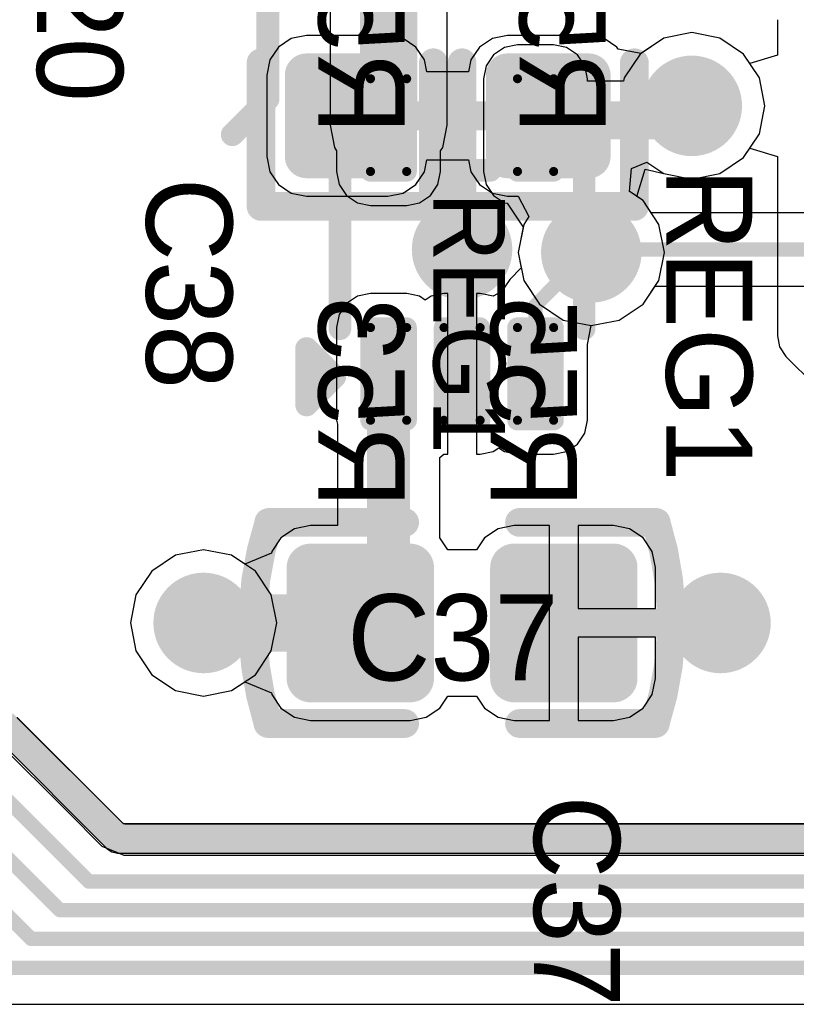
# Model space of a CAD drawing. Header units: millimetres. Extents: x 1.4 to 10.4, y 0 to 10.9.
# Tile 64 of 177: x 3.446 to 3.716, y 4.642 to 4.985. Entities that reach past the tile are written whole.
import ezdxf

# ---------------------------------------------------------------- set-up
doc = ezdxf.new("R2010")
doc.units = ezdxf.units.MM
doc.header["$MEASUREMENT"] = 0
for name, color, linetype in [('BottomLayer', 5, 'Continuous'), ('BottomOverlay', 54, 'Continuous'), ('BottomPaste', 16, 'Continuous'), ('BottomSolder', 6, 'Continuous'), ('DrillDrawing', 1, 'Continuous'), ('DrillGuide', 244, 'Continuous'), ('InternalPlane1', 76, 'Continuous'), ('InternalPlane2', 16, 'Continuous'), ('Mechanical31', 56, 'Continuous'), ('Mechanical32', 56, 'Continuous'), ('MultiLayer', 9, 'Continuous'), ('TopLayer', 1, 'Continuous'), ('TopOverlay', 2, 'Continuous'), ('TopPaste', 8, 'Continuous'), ('TopSolder', 216, 'Continuous')]:
    doc.layers.add(name, color=color, linetype=linetype)

msp = doc.modelspace()

# ---------------------------------------------------------------- linework, layer by layer
at = {"layer": 'BottomLayer'}
for p, q in [((3.68, 4.9804898), (3.6702455, 4.9785495)), ((3.6897545, 4.9785495), (3.68, 4.9804898)), ((3.5405425, 4.9784661), (3.5360626, 4.9754728)), ((3.5458268, 4.9795172), (3.5405425, 4.9784661)), ((3.5741732, 4.9795172), (3.5458268, 4.9795172)), ((3.5794575, 4.9784661), (3.5741732, 4.9795172)), ((3.5839374, 4.9754728), (3.5794575, 4.9784661)), ((3.6105425, 4.9784661), (3.6060626, 4.9754728)), ((3.6158268, 4.9795172), (3.6105425, 4.9784661)), ((3.6441732, 4.9795172), (3.6158268, 4.9795172)), ((3.6494575, 4.9784661), (3.6441732, 4.9795172)), ((3.6539374, 4.9754728), (3.6494575, 4.9784661)), ((3.6702455, 4.9785495), (3.6622533, 4.9732093)), ((3.698024, 4.973024), (3.6897545, 4.9785495)), ((3.5360626, 4.9754728), (3.5330693, 4.9709929)), ((3.5869307, 4.9709929), (3.5839374, 4.9754728)), ((3.6060626, 4.9754728), (3.6030693, 4.9709929)), ((3.6544069, 4.9747701), (3.6539374, 4.9754728)), ((3.6622533, 4.9732093), (3.6544069, 4.9747701)), ((3.5330693, 4.9709929), (3.5320182, 4.9657086)), ((3.5877589, 4.9668293), (3.5869307, 4.9709929)), ((3.6030693, 4.9709929), (3.6022411, 4.9668293)), ((3.7035495, 4.9647545), (3.698024, 4.973024)), ((3.6022411, 4.9668293), (3.5877589, 4.9668293)), ((3.5320182, 4.9657086), (3.5320182, 4.9373622)), ((3.7054898, 4.955), (3.7035495, 4.9647545)), ((3.7035495, 4.9452455), (3.7054898, 4.955)), ((3.698024, 4.936976), (3.7035495, 4.9452455)), ((3.5320182, 4.9373622), (3.5330693, 4.9320779)), ((3.5869307, 4.9320779), (3.5877589, 4.9362415)), ((3.5877589, 4.9362415), (3.6022411, 4.9362415)), ((3.6022411, 4.9362415), (3.6030693, 4.9320779)), ((3.6897545, 4.9314505), (3.698024, 4.936976)), ((3.6582576, 4.9252088), (3.6590418, 4.9331704)), ((3.6590418, 4.9331704), (3.6643691, 4.935377)), ((3.6643691, 4.935377), (3.6702455, 4.9314505)), ((3.5330693, 4.9320779), (3.5360626, 4.927598)), ((3.5839374, 4.927598), (3.5869307, 4.9320779)), ((3.6030693, 4.9320779), (3.6060626, 4.927598)), ((3.6702455, 4.9314505), (3.68, 4.9295102)), ((3.68, 4.9295102), (3.6897545, 4.9314505)), ((3.5360626, 4.927598), (3.5405425, 4.9246047)), ((3.5794575, 4.9246047), (3.5839374, 4.927598)), ((3.6060626, 4.927598), (3.6105425, 4.9246047)), ((3.5405425, 4.9246047), (3.5458268, 4.9235536)), ((3.5458268, 4.9235536), (3.5741732, 4.9235536)), ((3.5741732, 4.9235536), (3.5794575, 4.9246047)), ((3.6105425, 4.9246047), (3.6158268, 4.9235536)), ((3.6158268, 4.9235536), (3.6195126, 4.9235536)), ((3.6195126, 4.9235536), (3.6232838, 4.9164982)), ((3.663024, 4.922024), (3.6582576, 4.9252088)), ((3.6658832, 4.9177449), (3.663024, 4.922024)), ((3.6232838, 4.9164982), (3.6214505, 4.9137545)), ((3.7797209, 4.9177449), (3.6658832, 4.9177449)), ((3.6214505, 4.9137545), (3.6195102, 4.904)), ((3.6195102, 4.904), (3.6214505, 4.8942455)), ((3.6214505, 4.8942455), (3.626976, 4.885976)), ((3.663024, 4.885976), (3.6672196, 4.8922551)), ((3.6672196, 4.8922551), (3.785, 4.8922551)), ((3.626976, 4.885976), (3.6352455, 4.8804505)), ((3.6547545, 4.8804505), (3.663024, 4.885976)), ((3.6352455, 4.8804505), (3.645, 4.8785102)), ((3.645, 4.8785102), (3.6547545, 4.8804505)), ((3.5002455, 4.7985495), (3.491976, 4.793024)), ((3.51, 4.8004898), (3.5002455, 4.7985495)), ((3.5197545, 4.7985495), (3.51, 4.8004898)), ((3.528024, 4.793024), (3.5197545, 4.7985495)), ((3.491976, 4.793024), (3.4864505, 4.7847545)), ((3.5335495, 4.7847545), (3.528024, 4.793024)), ((3.4864505, 4.7847545), (3.4845102, 4.775)), ((3.5354898, 4.775), (3.5335495, 4.7847545)), ((3.4845102, 4.775), (3.4864505, 4.7652455)), ((3.5335495, 4.7652455), (3.5354898, 4.775)), ((3.4864505, 4.7652455), (3.491976, 4.756976)), ((3.528024, 4.756976), (3.5335495, 4.7652455)), ((3.491976, 4.756976), (3.5002455, 4.7514505)), ((3.5197545, 4.7514505), (3.528024, 4.756976)), ((3.5002455, 4.7514505), (3.51, 4.7495102)), ((3.51, 4.7495102), (3.5197545, 4.7514505)), ((3.4821117, 4.705098), (3.445, 4.7421116)), ((3.9178882, 4.705098), (3.4821117, 4.705098)), ((3.44, 4.6422551), (4.21, 4.6422551))]:
    msp.add_line(p, q, dxfattribs=at)
for points, const_width in [([(3.6725, 4.955, 1), (3.6875, 4.955, 1)], 0.015), ([(3.5440552, 4.9657086, 1), (3.5475984, 4.9657086, 1)], 0.0035433), ([(3.5724016, 4.9657086, 1), (3.5759448, 4.9657086, 1)], 0.0035433), ([(3.6140552, 4.9657086, 1), (3.6175984, 4.9657086, 1)], 0.0035433), ([(3.6424016, 4.9657086, 1), (3.6459448, 4.9657086, 1)], 0.0035433), ([(3.6775, 4.955, 1), (3.6825, 4.955, 1)], 0.005), ([(3.5575, 4.9515354, 1), (3.5625, 4.9515354, 1)], 0.005), ([(3.6275, 4.9515354, 1), (3.6325, 4.9515354, 1)], 0.005), ([(3.6275, 4.9515354, 1), (3.6325, 4.9515354, 1)], 0.005), ([(3.6740354, 4.9515354, 1), (3.6790354, 4.9515354, 1)], 0.005), ([(3.6740354, 4.9515354, 1), (3.6790354, 4.9515354, 1)], 0.005), ([(3.5440552, 4.9373622, 1), (3.5475984, 4.9373622, 1)], 0.0035433), ([(3.5724016, 4.9373622, 1), (3.5759448, 4.9373622, 1)], 0.0035433), ([(3.6140552, 4.9373622, 1), (3.6175984, 4.9373622, 1)], 0.0035433), ([(3.6424016, 4.9373622, 1), (3.6459448, 4.9373622, 1)], 0.0035433), ([(3.5925, 4.905, 1), (3.6075, 4.905, 1)], 0.015), ([(3.6375, 4.904, 1), (3.6525, 4.904, 1)], 0.015), ([(3.64375, 4.904, 1), (3.64625, 4.904, 1)], 0.0025), ([(3.64475, 4.905, 1), (3.64725, 4.905, 1)], 0.0025), ([(3.64475, 4.905, 1), (3.64725, 4.905, 1)], 0.0025), ([(3.5025, 4.775, 1), (3.5175, 4.775, 1)], 0.015), ([(3.6825, 4.775, 1), (3.6975, 4.775, 1)], 0.015), ([(3.46875, 4.685, 1), (3.47125, 4.685, 1)], 0.0025), ([(3.46875, 4.685, 1), (3.47125, 4.685, 1)], 0.0025), ([(3.45875, 4.675, 1), (3.46125, 4.675, 1)], 0.0025), ([(3.45875, 4.675, 1), (3.46125, 4.675, 1)], 0.0025), ([(3.44875, 4.665, 1), (3.45125, 4.665, 1)], 0.0025), ([(3.44875, 4.665, 1), (3.45125, 4.665, 1)], 0.0025)]:
    msp.add_lwpolyline(points, format="xyb", close=True, dxfattribs=dict(at, const_width=const_width))
for points, const_width in [([(3.6765354, 4.9515354), (3.68, 4.955)], 0.01), ([(3.56, 4.9515354), (3.63, 4.9515354)], 0.01), ([(3.63, 4.9515354), (3.6765354, 4.9515354)], 0.01), ([(3.645, 4.904), (3.646, 4.905)], 0.005), ([(3.646, 4.905), (3.785, 4.905)], 0.005), ([(3.34, 4.775), (3.45, 4.665)], 0.005), ([(3.36, 4.775), (3.46, 4.675)], 0.005), ([(3.38, 4.775), (3.47, 4.685)], 0.005), ([(3.47, 4.685), (4.18, 4.685)], 0.005), ([(3.46, 4.675), (4.19, 4.675)], 0.005), ([(3.45, 4.665), (4.2, 4.665)], 0.005), ([(3.44, 4.655), (4.21, 4.655)], 0.005)]:
    msp.add_lwpolyline(points, dxfattribs=dict(at, const_width=const_width))
for points in [[(3.5741732, 4.9338189), (3.5741732, 4.9692519), (3.5458268, 4.9338189), (3.5458268, 4.9692519)], [(3.6158268, 4.9692519), (3.6158268, 4.9338189), (3.6441732, 4.9692519), (3.6441732, 4.9338189)], [(3.5777165, 4.9373622), (3.5777165, 4.9657086), (3.5422835, 4.9373622), (3.5422835, 4.9657086)], [(3.6122835, 4.9657086), (3.6122835, 4.9373622), (3.6477165, 4.9657086), (3.6477165, 4.9373622)]]:
    msp.add_solid(points, dxfattribs=at)
at = {"layer": 'BottomOverlay', "const_width": 0.01}
for points in [[(3.53, 4.92), (3.53, 4.97)], [(3.59, 4.92), (3.59, 4.97)], [(3.6, 4.92), (3.6, 4.97)], [(3.66, 4.92), (3.66, 4.97)], [(3.53, 4.92), (3.59, 4.92)], [(3.6, 4.92), (3.66, 4.92)]]:
    msp.add_lwpolyline(points, dxfattribs=at)
at = {"layer": 'BottomOverlay', "const_width": 0.005}
for points in [[(3.5275, 4.97, 1), (3.5325, 4.97, 1)], [(3.5875, 4.97, 1), (3.5925, 4.97, 1)], [(3.5975, 4.97, 1), (3.6025, 4.97, 1)], [(3.6575, 4.97, 1), (3.6625, 4.97, 1)], [(3.5275, 4.92, 1), (3.5325, 4.92, 1)], [(3.5275, 4.92, 1), (3.5325, 4.92, 1)], [(3.5875, 4.92, 1), (3.5925, 4.92, 1)], [(3.5875, 4.92, 1), (3.5925, 4.92, 1)], [(3.5975, 4.92, 1), (3.6025, 4.92, 1)], [(3.5975, 4.92, 1), (3.6025, 4.92, 1)], [(3.6575, 4.92, 1), (3.6625, 4.92, 1)], [(3.6575, 4.92, 1), (3.6625, 4.92, 1)]]:
    msp.add_lwpolyline(points, format="xyb", close=True, dxfattribs=at)
at = {"layer": 'BottomPaste', "const_width": 0.0035433}
for points in [[(3.5440552, 4.9657086, 1), (3.5475984, 4.9657086, 1)], [(3.5724016, 4.9657086, 1), (3.5759448, 4.9657086, 1)], [(3.6140552, 4.9657086, 1), (3.6175984, 4.9657086, 1)], [(3.6424016, 4.9657086, 1), (3.6459448, 4.9657086, 1)], [(3.5440552, 4.9373622, 1), (3.5475984, 4.9373622, 1)], [(3.5724016, 4.9373622, 1), (3.5759448, 4.9373622, 1)], [(3.6140552, 4.9373622, 1), (3.6175984, 4.9373622, 1)], [(3.6424016, 4.9373622, 1), (3.6459448, 4.9373622, 1)]]:
    msp.add_lwpolyline(points, format="xyb", close=True, dxfattribs=at)
at = {"layer": 'BottomPaste'}
for points in [[(3.5741732, 4.9338189), (3.5741732, 4.9692519), (3.5458268, 4.9338189), (3.5458268, 4.9692519)], [(3.6158268, 4.9692519), (3.6158268, 4.9338189), (3.6441732, 4.9692519), (3.6441732, 4.9338189)], [(3.5777165, 4.9373622), (3.5777165, 4.9657086), (3.5422835, 4.9373622), (3.5422835, 4.9657086)], [(3.6122835, 4.9657086), (3.6122835, 4.9373622), (3.6477165, 4.9657086), (3.6477165, 4.9373622)]]:
    msp.add_solid(points, dxfattribs=at)
at = {"layer": 'BottomSolder', "const_width": 0.0075433}
for points in [[(3.5420552, 4.9657086, 1), (3.5495984, 4.9657086, 1)], [(3.5704016, 4.9657086, 1), (3.5779448, 4.9657086, 1)], [(3.6120552, 4.9657086, 1), (3.6195984, 4.9657086, 1)], [(3.6404016, 4.9657086, 1), (3.6479448, 4.9657086, 1)], [(3.5420552, 4.9373622, 1), (3.5495984, 4.9373622, 1)], [(3.5704016, 4.9373622, 1), (3.5779448, 4.9373622, 1)], [(3.6120552, 4.9373622, 1), (3.6195984, 4.9373622, 1)], [(3.6404016, 4.9373622, 1), (3.6479448, 4.9373622, 1)]]:
    msp.add_lwpolyline(points, format="xyb", close=True, dxfattribs=at)
at = {"layer": 'BottomSolder'}
for points in [[(3.5741732, 4.9298189), (3.5741732, 4.9732519), (3.5458268, 4.9298189), (3.5458268, 4.9732519)], [(3.6158268, 4.9732519), (3.6158268, 4.9298189), (3.6441732, 4.9732519), (3.6441732, 4.9298189)], [(3.5817165, 4.9373622), (3.5817165, 4.9657086), (3.5382835, 4.9373622), (3.5382835, 4.9657086)], [(3.6082835, 4.9657086), (3.6082835, 4.9373622), (3.6517165, 4.9657086), (3.6517165, 4.9373622)]]:
    msp.add_solid(points, dxfattribs=at)
at = {"layer": 'DrillDrawing', "const_width": 0.0075}
for points in [[(3.67625, 4.955, 1), (3.68375, 4.955, 1)], [(3.59625, 4.905, 1), (3.60375, 4.905, 1)], [(3.64125, 4.904, 1), (3.64875, 4.904, 1)], [(3.50625, 4.775, 1), (3.51375, 4.775, 1)], [(3.68625, 4.775, 1), (3.69375, 4.775, 1)]]:
    msp.add_lwpolyline(points, format="xyb", close=True, dxfattribs=at)
at = {"layer": 'DrillGuide', "const_width": 0.0075}
for points in [[(3.67625, 4.955, 1), (3.68375, 4.955, 1)], [(3.59625, 4.905, 1), (3.60375, 4.905, 1)], [(3.64125, 4.904, 1), (3.64875, 4.904, 1)], [(3.50625, 4.775, 1), (3.51375, 4.775, 1)], [(3.68625, 4.775, 1), (3.69375, 4.775, 1)]]:
    msp.add_lwpolyline(points, format="xyb", close=True, dxfattribs=at)
at = {"layer": 'InternalPlane1'}
for p, q in [((3.4821117, 4.705098), (3.445098, 4.7421116)), ((3.4363952, 4.7363952), (3.4763951, 4.6963952)), ((3.9178884, 4.705098), (3.4821117, 4.705098)), ((3.4763951, 4.6963952), (3.4780491, 4.6952901)), ((3.4780491, 4.6952901), (3.48, 4.694902)), ((3.48, 4.694902), (3.92, 4.694902))]:
    msp.add_line(p, q, dxfattribs=at)
for points, const_width in [([(3.67125, 4.955, 1), (3.68875, 4.955, 1)], 0.0175), ([(3.63625, 4.904, 1), (3.65375, 4.904, 1)], 0.0175), ([(3.50125, 4.775, 1), (3.51875, 4.775, 1)], 0.0175), ([(3.4775, 4.7, 1), (3.4825, 4.7, 1)], 0.005), ([(3.4775, 4.7, 1), (3.4825, 4.7, 1)], 0.005)]:
    msp.add_lwpolyline(points, format="xyb", close=True, dxfattribs=dict(at, const_width=const_width))
at = {"layer": 'InternalPlane1', "const_width": 0.01}
for points in [[(3.44, 4.74), (3.48, 4.7)], [(3.48, 4.7), (3.92, 4.7)]]:
    msp.add_lwpolyline(points, dxfattribs=at)
at = {"layer": 'InternalPlane2'}
for p, q in [((3.4821117, 4.705098), (3.445098, 4.7421116)), ((3.4363952, 4.7363952), (3.4763951, 4.6963952)), ((3.9178884, 4.705098), (3.4821117, 4.705098)), ((3.4763951, 4.6963952), (3.4780491, 4.6952901)), ((3.4780491, 4.6952901), (3.48, 4.694902)), ((3.48, 4.694902), (3.92, 4.694902))]:
    msp.add_line(p, q, dxfattribs=at)
for points, const_width in [([(3.67125, 4.955, 1), (3.68875, 4.955, 1)], 0.0175), ([(3.59125, 4.905, 1), (3.60875, 4.905, 1)], 0.0175), ([(3.63625, 4.904, 1), (3.65375, 4.904, 1)], 0.0175), ([(3.68125, 4.775, 1), (3.69875, 4.775, 1)], 0.0175), ([(3.4775, 4.7, 1), (3.4825, 4.7, 1)], 0.005), ([(3.4775, 4.7, 1), (3.4825, 4.7, 1)], 0.005)]:
    msp.add_lwpolyline(points, format="xyb", close=True, dxfattribs=dict(at, const_width=const_width))
at = {"layer": 'InternalPlane2', "const_width": 0.01}
for points in [[(3.44, 4.74), (3.48, 4.7)], [(3.48, 4.7), (3.92, 4.7)]]:
    msp.add_lwpolyline(points, dxfattribs=at)
at = {"layer": 'MultiLayer', "const_width": 0.015}
for points in [[(3.6725, 4.955, 1), (3.6875, 4.955, 1)], [(3.5925, 4.905, 1), (3.6075, 4.905, 1)], [(3.6375, 4.904, 1), (3.6525, 4.904, 1)], [(3.5025, 4.775, 1), (3.5175, 4.775, 1)], [(3.6825, 4.775, 1), (3.6975, 4.775, 1)]]:
    msp.add_lwpolyline(points, format="xyb", close=True, dxfattribs=at)
at = {"layer": 'TopLayer'}
for p, q in [((3.5540177, 4.9910972), (3.5540177, 4.9483071)), ((3.5948013, 4.9483071), (3.5948013, 4.9924639)), ((3.7098041, 4.985), (3.7098041, 4.9726184)), ((3.68, 4.9804898), (3.6702455, 4.9785495)), ((3.6897545, 4.9785495), (3.68, 4.9804898)), ((3.6702455, 4.9785495), (3.661976, 4.973024)), ((3.698024, 4.973024), (3.6897545, 4.9785495)), ((3.6147751, 4.9753521), (3.6109464, 4.9727938)), ((3.6192914, 4.9762504), (3.6147751, 4.9753521)), ((3.6318898, 4.9762504), (3.6192914, 4.9762504)), ((3.6364061, 4.9753521), (3.6318898, 4.9762504)), ((3.6402348, 4.9727938), (3.6364061, 4.9753521)), ((3.6109464, 4.9727938), (3.6083881, 4.9689651)), ((3.6427931, 4.9689651), (3.6402348, 4.9727938)), ((3.661976, 4.973024), (3.6564505, 4.9647545)), ((3.7002347, 4.9697155), (3.698024, 4.973024)), ((3.7098041, 4.9726184), (3.7002347, 4.9697155)), ((3.6083881, 4.9689651), (3.6074898, 4.9644488)), ((3.6436914, 4.9644488), (3.6427931, 4.9689651)), ((3.6074898, 4.9644488), (3.6074898, 4.9321654)), ((3.6436914, 4.963601), (3.6436914, 4.9644488)), ((3.6562211, 4.963601), (3.6436914, 4.963601)), ((3.6564505, 4.9647545), (3.6562211, 4.963601)), ((3.5540177, 4.9483071), (3.5555699, 4.9405035)), ((3.5932491, 4.9405035), (3.5948013, 4.9483071)), ((3.5555699, 4.9405035), (3.5563087, 4.9393978)), ((3.5563087, 4.9393978), (3.5563087, 4.9321654)), ((3.5925103, 4.9393978), (3.5932491, 4.9405035)), ((3.5925103, 4.9321654), (3.5925103, 4.9393978)), ((3.698024, 4.936976), (3.7002347, 4.9402845)), ((3.7002347, 4.9402845), (3.7098041, 4.9373816)), ((3.6897545, 4.9314505), (3.698024, 4.936976)), ((3.7098041, 4.9373816), (3.7098041, 4.875)), ((3.5563087, 4.9321654), (3.557207, 4.9276491)), ((3.591612, 4.9276491), (3.5925103, 4.9321654)), ((3.6074898, 4.9321654), (3.6083881, 4.9276491)), ((3.6608992, 4.9234438), (3.663802, 4.9330131)), ((3.663802, 4.9330131), (3.6702456, 4.9314505)), ((3.6702456, 4.9314505), (3.6702455, 4.9314505)), ((3.6702455, 4.9314505), (3.68, 4.9295102)), ((3.68, 4.9295102), (3.6897545, 4.9314505)), ((3.557207, 4.9276491), (3.5597653, 4.9238204)), ((3.5890537, 4.9238204), (3.591612, 4.9276491)), ((3.6083881, 4.9276491), (3.6109464, 4.9238204)), ((3.5597653, 4.9238204), (3.563594, 4.9212621)), ((3.585225, 4.9212621), (3.5890537, 4.9238204)), ((3.6109464, 4.9238204), (3.6147751, 4.9212621)), ((3.663024, 4.922024), (3.6608992, 4.9234438)), ((3.6685495, 4.9137545), (3.663024, 4.922024)), ((3.563594, 4.9212621), (3.5681103, 4.9203638)), ((3.5681103, 4.9203638), (3.5807087, 4.9203638)), ((3.5807087, 4.9203638), (3.585225, 4.9212621)), ((3.6147751, 4.9212621), (3.6156977, 4.9210786)), ((3.6156977, 4.9210786), (3.6212534, 4.9127639)), ((3.6212534, 4.9127639), (3.6195102, 4.904)), ((3.6704898, 4.904), (3.6685495, 4.9137545)), ((3.6195102, 4.904), (3.6205829, 4.8986069)), ((3.6685495, 4.8942455), (3.6704898, 4.904)), ((3.6205829, 4.8986069), (3.6165786, 4.8946026)), ((3.6165786, 4.8946026), (3.6138158, 4.8904679)), ((3.663024, 4.885976), (3.6685495, 4.8942455)), ((3.563594, 4.8887379), (3.5597653, 4.8861796)), ((3.5681103, 4.8896362), (3.563594, 4.8887379)), ((3.5807087, 4.8896362), (3.5681103, 4.8896362)), ((3.585225, 4.8887379), (3.5807087, 4.8896362)), ((3.5872048, 4.887415), (3.585225, 4.8887379)), ((3.5891846, 4.8887379), (3.5872048, 4.887415)), ((3.5937009, 4.8896362), (3.5891846, 4.8887379)), ((3.5950001, 4.8896362), (3.5937009, 4.8896362)), ((3.5950001, 4.8616929), (3.5950001, 4.8896362)), ((3.6062993, 4.8896362), (3.6050001, 4.8896362)), ((3.6050001, 4.8896362), (3.6050001, 4.8616929)), ((3.6108154, 4.8887379), (3.6062993, 4.8896362)), ((3.6108155, 4.888738), (3.6108154, 4.8887379)), ((3.6108154, 4.8887379), (3.6108154, 4.8887379)), ((3.6137897, 4.8903365), (3.6108155, 4.888738)), ((3.6108155, 4.888738), (3.6108155, 4.888738)), ((3.6108155, 4.888738), (3.6108155, 4.888738)), ((3.6138158, 4.8904679), (3.6137897, 4.8903365)), ((3.5597653, 4.8861796), (3.557207, 4.8823509)), ((3.6547545, 4.8804505), (3.663024, 4.885976)), ((3.557207, 4.8823509), (3.5563087, 4.8778346)), ((3.5563087, 4.8778346), (3.5563087, 4.8455512)), ((3.6436914, 4.8719326), (3.6450001, 4.8785102)), ((3.6450001, 4.8785102), (3.6547545, 4.8804505)), ((3.7098041, 4.875), (3.7105802, 4.8710982)), ((3.6436914, 4.8455512), (3.6436914, 4.8719326)), ((3.7105802, 4.8710982), (3.7127904, 4.8677904)), ((3.7127904, 4.8677904), (3.7227904, 4.8577904)), ((3.5950001, 4.8337496), (3.5950001, 4.8616929)), ((3.6050001, 4.8616929), (3.6050001, 4.8337496)), ((3.5563087, 4.8455512), (3.5565667, 4.8442541)), ((3.5565667, 4.8442541), (3.5565667, 4.8089028)), ((3.6427931, 4.8410349), (3.6436914, 4.8455512)), ((3.6402348, 4.8372062), (3.6427931, 4.8410349)), ((3.6364061, 4.8346479), (3.6402348, 4.8372062)), ((3.5922523, 4.8325607), (3.593701, 4.8337496)), ((3.593701, 4.8337496), (3.5950001, 4.8337496)), ((3.6050001, 4.8337496), (3.6062993, 4.8337496)), ((3.6062993, 4.8337496), (3.6108156, 4.8346479)), ((3.6108156, 4.8346479), (3.6127954, 4.8359707)), ((3.6127954, 4.8359707), (3.6147751, 4.8346479)), ((3.6147751, 4.8346479), (3.6192914, 4.8337496)), ((3.6192914, 4.8337496), (3.6318898, 4.8337496)), ((3.6318898, 4.8337496), (3.6364061, 4.8346479)), ((3.5922523, 4.8045773), (3.5922523, 4.8325607)), ((3.5472441, 4.8089028), (3.5416525, 4.8077906)), ((3.5565667, 4.8089028), (3.5472441, 4.8089028)), ((3.6181103, 4.8089028), (3.6125187, 4.8077906)), ((3.6304331, 4.8089028), (3.6181103, 4.8089028)), ((3.6304331, 4.775), (3.6304331, 4.8089028)), ((3.6527559, 4.8089028), (3.6404331, 4.8089028)), ((3.6404331, 4.8089028), (3.6404331, 4.78)), ((3.6583475, 4.8077906), (3.6527559, 4.8089028)), ((3.5416525, 4.8077906), (3.5369122, 4.8046232)), ((3.6125187, 4.8077906), (3.6077784, 4.8046232)), ((3.6630878, 4.8046232), (3.6583475, 4.8077906)), ((3.5369122, 4.8046232), (3.5337448, 4.7998829)), ((3.595, 4.8004651), (3.5922523, 4.8045773)), ((3.6077784, 4.8046232), (3.605, 4.8004651)), ((3.6662552, 4.7998829), (3.6630878, 4.8046232)), ((3.5002455, 4.7985495), (3.491976, 4.793024)), ((3.51, 4.8004898), (3.5002455, 4.7985495)), ((3.5197545, 4.7985495), (3.51, 4.8004898)), ((3.5243863, 4.7954546), (3.5197545, 4.7985495)), ((3.5336252, 4.7992815), (3.5243863, 4.7954546)), ((3.5337448, 4.7998829), (3.5336252, 4.7992815)), ((3.605, 4.8004651), (3.595, 4.8004651)), ((3.6673674, 4.7942913), (3.6662552, 4.7998829)), ((3.491976, 4.793024), (3.4864505, 4.7847545)), ((3.6673674, 4.78), (3.6673674, 4.7942913)), ((3.4864505, 4.7847545), (3.4845102, 4.775)), ((3.6404331, 4.78), (3.6673674, 4.78)), ((3.4845102, 4.775), (3.4864505, 4.7652455)), ((3.6304331, 4.7410972), (3.6304331, 4.775)), ((3.6673674, 4.77), (3.6404331, 4.77)), ((3.6404331, 4.77), (3.6404331, 4.7410972)), ((3.6673674, 4.7557087), (3.6673674, 4.77)), ((3.4864505, 4.7652455), (3.491976, 4.756976)), ((3.491976, 4.756976), (3.5002455, 4.7514505)), ((3.5197545, 4.7514505), (3.5243863, 4.7545454)), ((3.5243863, 4.7545454), (3.5336252, 4.7507185)), ((3.6662552, 4.7501171), (3.6673674, 4.7557087)), ((3.5002455, 4.7514505), (3.51, 4.7495102)), ((3.51, 4.7495102), (3.5197545, 4.7514505)), ((3.5336252, 4.7507185), (3.5337448, 4.7501171)), ((3.5337448, 4.7501171), (3.5369122, 4.7453768)), ((3.5922216, 4.7453768), (3.595, 4.7495349)), ((3.595, 4.7495349), (3.605, 4.7495349)), ((3.605, 4.7495349), (3.6077784, 4.7453768)), ((3.6630878, 4.7453768), (3.6662552, 4.7501171)), ((3.5369122, 4.7453768), (3.5416525, 4.7422094)), ((3.5874813, 4.7422094), (3.5922216, 4.7453768)), ((3.6077784, 4.7453768), (3.6125187, 4.7422094)), ((3.6583475, 4.7422094), (3.6630878, 4.7453768)), ((3.4818597, 4.7053494), (3.4454085, 4.7417042)), ((3.5416525, 4.7422094), (3.5472441, 4.7410972)), ((3.5472441, 4.7410972), (3.5818897, 4.7410972)), ((3.5818897, 4.7410972), (3.5874813, 4.7422094)), ((3.6125187, 4.7422094), (3.6181103, 4.7410972)), ((3.6181103, 4.7410972), (3.6304331, 4.7410972)), ((3.6404331, 4.7410972), (3.6527559, 4.7410972)), ((3.6527559, 4.7410972), (3.6583475, 4.7422094)), ((3.4380492, 4.7337569), (3.4628907, 4.7089811)), ((3.4628907, 4.7089811), (3.4742521, 4.6976498)), ((3.4827031, 4.705), (3.4818597, 4.7053494)), ((3.9173077, 4.705), (3.4827031, 4.705)), ((3.4742521, 4.6976498), (3.4742521, 4.6976497)), ((3.4742521, 4.6976497), (3.4742522, 4.6976496)), ((3.4742522, 4.6976496), (3.4742622, 4.6976397)), ((3.4742622, 4.6976397), (3.4742622, 4.6976397)), ((3.4742622, 4.6976397), (3.474445, 4.6974574)), ((3.474445, 4.6974574), (3.474458, 4.6974259)), ((3.474458, 4.6974259), (3.4744582, 4.6974258)), ((3.4744582, 4.6974258), (3.4745376, 4.6973463)), ((3.4745376, 4.6973463), (3.4821913, 4.694176)), ((3.4821913, 4.694176), (3.4821915, 4.6941761)), ((3.4821915, 4.6941761), (3.9178195, 4.6941761))]:
    msp.add_line(p, q, dxfattribs=at)
for points, const_width in [([(3.5744095, 4.9483071), (3.5744095, 5.0151574)], 0.02), ([(3.6733071, 4.9483071), (3.68, 4.955)], 0.01), ([(3.6255906, 4.9483071), (3.6733071, 4.9483071)], 0.01), ([(3.6, 4.905), (3.6000001, 4.9049999)], 0.01), ([(3.6000001, 4.8616929), (3.6000001, 4.9049999)], 0.01), ([(3.6255906, 4.8855906), (3.644, 4.904)], 0.005), ([(3.644, 4.904), (3.645, 4.904)], 0.005), ([(3.6255906, 4.8616929), (3.6255906, 4.8855906)], 0.005), ([(3.5744095, 4.7848426), (3.5744095, 4.8616929)], 0.015), ([(3.5645669, 4.775), (3.5744095, 4.7848426)], 0.015), ([(3.51, 4.775), (3.5645669, 4.775)], 0.02), ([(3.6354331, 4.775), (3.69, 4.775)], 0.01)]:
    msp.add_lwpolyline(points, dxfattribs=dict(at, const_width=const_width))
for points, const_width in [([(3.6725, 4.955, 1), (3.6875, 4.955, 1)], 0.015), ([(3.5673229, 4.9644488, 1), (3.5688977, 4.9644488, 1)], 0.0015748), ([(3.5799213, 4.9644488, 1), (3.5814961, 4.9644488, 1)], 0.0015748), ([(3.618504, 4.9644488, 1), (3.6200788, 4.9644488, 1)], 0.0015748), ([(3.6311024, 4.9644488, 1), (3.6326772, 4.9644488, 1)], 0.0015748), ([(3.6775, 4.955, 1), (3.6825, 4.955, 1)], 0.005), ([(3.5694095, 4.9483071, 1), (3.5794095, 4.9483071, 1)], 0.01), ([(3.6230906, 4.9483071, 1), (3.6280906, 4.9483071, 1)], 0.005), ([(3.6708071, 4.9483071, 1), (3.6758071, 4.9483071, 1)], 0.005), ([(3.6708071, 4.9483071, 1), (3.6758071, 4.9483071, 1)], 0.005), ([(3.5673229, 4.9321654, 1), (3.5688977, 4.9321654, 1)], 0.0015748), ([(3.5799213, 4.9321654, 1), (3.5814961, 4.9321654, 1)], 0.0015748), ([(3.618504, 4.9321654, 1), (3.6200788, 4.9321654, 1)], 0.0015748), ([(3.6311024, 4.9321654, 1), (3.6326772, 4.9321654, 1)], 0.0015748), ([(3.5925, 4.905, 1), (3.6075, 4.905, 1)], 0.015), ([(3.6375, 4.904, 1), (3.6525, 4.904, 1)], 0.015), ([(3.5975, 4.905, 1), (3.6025, 4.905, 1)], 0.005), ([(3.5975001, 4.9049999, 1), (3.6025001, 4.9049999, 1)], 0.005), ([(3.5975001, 4.9049999, 1), (3.6025001, 4.9049999, 1)], 0.005), ([(3.64275, 4.904, 1), (3.64525, 4.904, 1)], 0.0025), ([(3.64275, 4.904, 1), (3.64525, 4.904, 1)], 0.0025), ([(3.64375, 4.904, 1), (3.64625, 4.904, 1)], 0.0025), ([(3.6243406, 4.8855906, 1), (3.6268406, 4.8855906, 1)], 0.0025), ([(3.6243406, 4.8855906, 1), (3.6268406, 4.8855906, 1)], 0.0025), ([(3.5673229, 4.8778346, 1), (3.5688977, 4.8778346, 1)], 0.0015748), ([(3.5799213, 4.8778346, 1), (3.5814961, 4.8778346, 1)], 0.0015748), ([(3.5929135, 4.8778346, 1), (3.5944883, 4.8778346, 1)], 0.0015748), ([(3.6055119, 4.8778346, 1), (3.6070867, 4.8778346, 1)], 0.0015748), ([(3.618504, 4.8778346, 1), (3.6200788, 4.8778346, 1)], 0.0015748), ([(3.6311024, 4.8778346, 1), (3.6326772, 4.8778346, 1)], 0.0015748), ([(3.5706595, 4.8616929, 1), (3.5781595, 4.8616929, 1)], 0.0075), ([(3.5975001, 4.8616929, 1), (3.6025001, 4.8616929, 1)], 0.005), ([(3.6243406, 4.8616929, 1), (3.6268406, 4.8616929, 1)], 0.0025), ([(3.5673229, 4.8455512, 1), (3.5688977, 4.8455512, 1)], 0.0015748), ([(3.5799213, 4.8455512, 1), (3.5814961, 4.8455512, 1)], 0.0015748), ([(3.5929135, 4.8455512, 1), (3.5944883, 4.8455512, 1)], 0.0015748), ([(3.6055119, 4.8455512, 1), (3.6070867, 4.8455512, 1)], 0.0015748), ([(3.618504, 4.8455512, 1), (3.6200788, 4.8455512, 1)], 0.0015748), ([(3.6311024, 4.8455512, 1), (3.6326772, 4.8455512, 1)], 0.0015748), ([(3.5450788, 4.7942913, 1), (3.5494094, 4.7942913, 1)], 0.0043307), ([(3.5797244, 4.7942913, 1), (3.584055, 4.7942913, 1)], 0.0043307), ([(3.615945, 4.7942913, 1), (3.6202756, 4.7942913, 1)], 0.0043307), ([(3.6505906, 4.7942913, 1), (3.6549212, 4.7942913, 1)], 0.0043307), ([(3.5706595, 4.7848426, 1), (3.5781595, 4.7848426, 1)], 0.0075), ([(3.5706595, 4.7848426, 1), (3.5781595, 4.7848426, 1)], 0.0075), ([(3.5025, 4.775, 1), (3.5175, 4.775, 1)], 0.015), ([(3.6825, 4.775, 1), (3.6975, 4.775, 1)], 0.015), ([(3.505, 4.775, 1), (3.515, 4.775, 1)], 0.01), ([(3.5595669, 4.775, 1), (3.5695669, 4.775, 1)], 0.01), ([(3.5608169, 4.775, 1), (3.5683169, 4.775, 1)], 0.0075), ([(3.6329331, 4.775, 1), (3.6379331, 4.775, 1)], 0.005), ([(3.6875, 4.775, 1), (3.6925, 4.775, 1)], 0.005), ([(3.5450788, 4.7557087, 1), (3.5494094, 4.7557087, 1)], 0.0043307), ([(3.5797244, 4.7557087, 1), (3.584055, 4.7557087, 1)], 0.0043307), ([(3.615945, 4.7557087, 1), (3.6202756, 4.7557087, 1)], 0.0043307), ([(3.6505906, 4.7557087, 1), (3.6549212, 4.7557087, 1)], 0.0043307)]:
    msp.add_lwpolyline(points, format="xyb", close=True, dxfattribs=dict(at, const_width=const_width))
for points in [[(3.5665355, 4.9321654), (3.5822835, 4.9321654), (3.5665355, 4.9644488), (3.5822835, 4.9644488)], [(3.5681103, 4.9305906), (3.5807087, 4.9305906), (3.5681103, 4.9660236), (3.5807087, 4.9660236)], [(3.6177166, 4.9321654), (3.6334646, 4.9321654), (3.6177166, 4.9644488), (3.6334646, 4.9644488)], [(3.6192914, 4.9305906), (3.6318898, 4.9305906), (3.6192914, 4.9660236), (3.6318898, 4.9660236)], [(3.5665355, 4.8455512), (3.5822835, 4.8455512), (3.5665355, 4.8778346), (3.5822835, 4.8778346)], [(3.5681103, 4.8439764), (3.5807087, 4.8439764), (3.5681103, 4.8794094), (3.5807087, 4.8794094)], [(3.5921261, 4.8455512), (3.6078741, 4.8455512), (3.5921261, 4.8778346), (3.6078741, 4.8778346)], [(3.5937009, 4.8439764), (3.6062993, 4.8439764), (3.5937009, 4.8794094), (3.6062993, 4.8794094)], [(3.6177166, 4.8455512), (3.6334646, 4.8455512), (3.6177166, 4.8778346), (3.6334646, 4.8778346)], [(3.6192914, 4.8439764), (3.6318898, 4.8439764), (3.6192914, 4.8794094), (3.6318898, 4.8794094)], [(3.5818897, 4.798622), (3.5472441, 4.798622), (3.5818897, 4.751378), (3.5472441, 4.751378)], [(3.6527559, 4.798622), (3.6181103, 4.798622), (3.6527559, 4.751378), (3.6181103, 4.751378)], [(3.5862204, 4.7942913), (3.5429134, 4.7942913), (3.5862204, 4.7557087), (3.5429134, 4.7557087)], [(3.6570866, 4.7942913), (3.6137796, 4.7942913), (3.6570866, 4.7557087), (3.6137796, 4.7557087)]]:
    msp.add_solid(points, dxfattribs=at)
at = {"layer": 'TopOverlay'}
for points, const_width in [([(3.5323952, 4.9573952), (3.5323952, 4.9901476)], 0.008), ([(3.52, 4.945), (3.5323952, 4.9573952)], 0.008), ([(3.5574803, 4.8774409), (3.5574803, 4.9325591)], 0.007874), ([(3.5901575, 4.9325591), (3.6098425, 4.9325591)], 0.007874), ([(3.6425197, 4.8774409), (3.6425197, 4.9325591)], 0.007874), ([(3.5458662, 4.8705512), (3.5557087, 4.8607087)], 0.007874), ([(3.5458662, 4.8508662), (3.5458662, 4.8705512)], 0.007874), ([(3.5458662, 4.8508662), (3.5557087, 4.8607087)], 0.007874), ([(3.5468505, 4.8607087), (3.5557087, 4.8607087)], 0.007874), ([(3.5326743, 4.81), (3.58, 4.81)], 0.01), ([(3.62, 4.81), (3.6676048, 4.81)], 0.01), ([(3.5323952, 4.74), (3.58, 4.74)], 0.01), ([(3.62, 4.74), (3.6673257, 4.74)], 0.01)]:
    msp.add_lwpolyline(points, dxfattribs=dict(at, const_width=const_width))
for points, const_width in [([(3.5303952, 4.9573952, 1), (3.5343952, 4.9573952, 1)], 0.004), ([(3.5303952, 4.9573952, 1), (3.5343952, 4.9573952, 1)], 0.004), ([(3.518, 4.945, 1), (3.522, 4.945, 1)], 0.004), ([(3.5555118, 4.9325591, 1), (3.5594488, 4.9325591, 1)], 0.003937), ([(3.588189, 4.9325591, 1), (3.592126, 4.9325591, 1)], 0.003937), ([(3.607874, 4.9325591, 1), (3.611811, 4.9325591, 1)], 0.003937), ([(3.6405512, 4.9325591, 1), (3.6444882, 4.9325591, 1)], 0.003937), ([(3.5555118, 4.8774409, 1), (3.5594488, 4.8774409, 1)], 0.003937), ([(3.6405512, 4.8774409, 1), (3.6444882, 4.8774409, 1)], 0.003937), ([(3.5438977, 4.8705512, 1), (3.5478347, 4.8705512, 1)], 0.003937), ([(3.5438977, 4.8705512, 1), (3.5478347, 4.8705512, 1)], 0.003937), ([(3.544882, 4.8607087, 1), (3.548819, 4.8607087, 1)], 0.003937), ([(3.5537402, 4.8607087, 1), (3.5576772, 4.8607087, 1)], 0.003937), ([(3.5537402, 4.8607087, 1), (3.5576772, 4.8607087, 1)], 0.003937), ([(3.5537402, 4.8607087, 1), (3.5576772, 4.8607087, 1)], 0.003937), ([(3.5438977, 4.8508662, 1), (3.5478347, 4.8508662, 1)], 0.003937), ([(3.5438977, 4.8508662, 1), (3.5478347, 4.8508662, 1)], 0.003937), ([(3.5301743, 4.81, 1), (3.5351743, 4.81, 1)], 0.005), ([(3.5301743, 4.8097584, 1), (3.5351743, 4.8097584, 1)], 0.005), ([(3.5775, 4.81, 1), (3.5825, 4.81, 1)], 0.005), ([(3.6175, 4.81, 1), (3.6225, 4.81, 1)], 0.005), ([(3.6651048, 4.81, 1), (3.6701048, 4.81, 1)], 0.005), ([(3.6651048, 4.8098524, 1), (3.6701048, 4.8098524, 1)], 0.005), ([(3.5298952, 4.7401476, 1), (3.5348952, 4.7401476, 1)], 0.005), ([(3.5298952, 4.74, 1), (3.5348952, 4.74, 1)], 0.005), ([(3.5775, 4.74, 1), (3.5825, 4.74, 1)], 0.005), ([(3.6175, 4.74, 1), (3.6225, 4.74, 1)], 0.005), ([(3.6648257, 4.7402416, 1), (3.6698257, 4.7402416, 1)], 0.005), ([(3.6648257, 4.74, 1), (3.6698257, 4.74, 1)], 0.005)]:
    msp.add_lwpolyline(points, format="xyb", close=True, dxfattribs=dict(at, const_width=const_width))
at = {"layer": 'TopOverlay', "const_width": 0.01}
for points in [[(3.5323952, 4.7401476, -0.1549629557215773), (3.5326743, 4.8097584)], [(3.6676048, 4.8098524, -0.1549629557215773), (3.6673257, 4.7402416)]]:
    msp.add_lwpolyline(points, format="xyb", dxfattribs=at)
at = {"layer": 'TopPaste'}
for points, const_width in [([(3.5673229, 4.9644488, 1), (3.5688977, 4.9644488, 1)], 0.0015748), ([(3.5799213, 4.9644488, 1), (3.5814961, 4.9644488, 1)], 0.0015748), ([(3.618504, 4.9644488, 1), (3.6200788, 4.9644488, 1)], 0.0015748), ([(3.6311024, 4.9644488, 1), (3.6326772, 4.9644488, 1)], 0.0015748), ([(3.5673229, 4.9321654, 1), (3.5688977, 4.9321654, 1)], 0.0015748), ([(3.5799213, 4.9321654, 1), (3.5814961, 4.9321654, 1)], 0.0015748), ([(3.618504, 4.9321654, 1), (3.6200788, 4.9321654, 1)], 0.0015748), ([(3.6311024, 4.9321654, 1), (3.6326772, 4.9321654, 1)], 0.0015748), ([(3.5673229, 4.8778346, 1), (3.5688977, 4.8778346, 1)], 0.0015748), ([(3.5799213, 4.8778346, 1), (3.5814961, 4.8778346, 1)], 0.0015748), ([(3.5929135, 4.8778346, 1), (3.5944883, 4.8778346, 1)], 0.0015748), ([(3.6055119, 4.8778346, 1), (3.6070867, 4.8778346, 1)], 0.0015748), ([(3.618504, 4.8778346, 1), (3.6200788, 4.8778346, 1)], 0.0015748), ([(3.6311024, 4.8778346, 1), (3.6326772, 4.8778346, 1)], 0.0015748), ([(3.5673229, 4.8455512, 1), (3.5688977, 4.8455512, 1)], 0.0015748), ([(3.5799213, 4.8455512, 1), (3.5814961, 4.8455512, 1)], 0.0015748), ([(3.5929135, 4.8455512, 1), (3.5944883, 4.8455512, 1)], 0.0015748), ([(3.6055119, 4.8455512, 1), (3.6070867, 4.8455512, 1)], 0.0015748), ([(3.618504, 4.8455512, 1), (3.6200788, 4.8455512, 1)], 0.0015748), ([(3.6311024, 4.8455512, 1), (3.6326772, 4.8455512, 1)], 0.0015748), ([(3.5450788, 4.7942913, 1), (3.5494094, 4.7942913, 1)], 0.0043307), ([(3.5797244, 4.7942913, 1), (3.584055, 4.7942913, 1)], 0.0043307), ([(3.615945, 4.7942913, 1), (3.6202756, 4.7942913, 1)], 0.0043307), ([(3.6505906, 4.7942913, 1), (3.6549212, 4.7942913, 1)], 0.0043307), ([(3.5450788, 4.7557087, 1), (3.5494094, 4.7557087, 1)], 0.0043307), ([(3.5797244, 4.7557087, 1), (3.584055, 4.7557087, 1)], 0.0043307), ([(3.615945, 4.7557087, 1), (3.6202756, 4.7557087, 1)], 0.0043307), ([(3.6505906, 4.7557087, 1), (3.6549212, 4.7557087, 1)], 0.0043307)]:
    msp.add_lwpolyline(points, format="xyb", close=True, dxfattribs=dict(at, const_width=const_width))
for points in [[(3.5665355, 4.9321654), (3.5822835, 4.9321654), (3.5665355, 4.9644488), (3.5822835, 4.9644488)], [(3.5681103, 4.9305906), (3.5807087, 4.9305906), (3.5681103, 4.9660236), (3.5807087, 4.9660236)], [(3.6177166, 4.9321654), (3.6334646, 4.9321654), (3.6177166, 4.9644488), (3.6334646, 4.9644488)], [(3.6192914, 4.9305906), (3.6318898, 4.9305906), (3.6192914, 4.9660236), (3.6318898, 4.9660236)], [(3.5665355, 4.8455512), (3.5822835, 4.8455512), (3.5665355, 4.8778346), (3.5822835, 4.8778346)], [(3.5681103, 4.8439764), (3.5807087, 4.8439764), (3.5681103, 4.8794094), (3.5807087, 4.8794094)], [(3.5921261, 4.8455512), (3.6078741, 4.8455512), (3.5921261, 4.8778346), (3.6078741, 4.8778346)], [(3.5937009, 4.8439764), (3.6062993, 4.8439764), (3.5937009, 4.8794094), (3.6062993, 4.8794094)], [(3.6177166, 4.8455512), (3.6334646, 4.8455512), (3.6177166, 4.8778346), (3.6334646, 4.8778346)], [(3.6192914, 4.8439764), (3.6318898, 4.8439764), (3.6192914, 4.8794094), (3.6318898, 4.8794094)], [(3.5818897, 4.798622), (3.5472441, 4.798622), (3.5818897, 4.751378), (3.5472441, 4.751378)], [(3.6527559, 4.798622), (3.6181103, 4.798622), (3.6527559, 4.751378), (3.6181103, 4.751378)], [(3.5862204, 4.7942913), (3.5429134, 4.7942913), (3.5862204, 4.7557087), (3.5429134, 4.7557087)], [(3.6570866, 4.7942913), (3.6137796, 4.7942913), (3.6570866, 4.7557087), (3.6137796, 4.7557087)]]:
    msp.add_solid(points, dxfattribs=at)
at = {"layer": 'TopSolder'}
for points, const_width in [([(3.5663387, 4.9644488, 1), (3.5698819, 4.9644488, 1)], 0.0035433), ([(3.5789371, 4.9644488, 1), (3.5824803, 4.9644488, 1)], 0.0035433), ([(3.6175198, 4.9644488, 1), (3.621063, 4.9644488, 1)], 0.0035433), ([(3.6301182, 4.9644488, 1), (3.6336614, 4.9644488, 1)], 0.0035433), ([(3.5663387, 4.9321654, 1), (3.5698819, 4.9321654, 1)], 0.0035433), ([(3.5789371, 4.9321654, 1), (3.5824803, 4.9321654, 1)], 0.0035433), ([(3.6175198, 4.9321654, 1), (3.621063, 4.9321654, 1)], 0.0035433), ([(3.6301182, 4.9321654, 1), (3.6336614, 4.9321654, 1)], 0.0035433), ([(3.5663387, 4.8778346, 1), (3.5698819, 4.8778346, 1)], 0.0035433), ([(3.5789371, 4.8778346, 1), (3.5824803, 4.8778346, 1)], 0.0035433), ([(3.5919293, 4.8778346, 1), (3.5954725, 4.8778346, 1)], 0.0035433), ([(3.6045277, 4.8778346, 1), (3.6080709, 4.8778346, 1)], 0.0035433), ([(3.6175198, 4.8778346, 1), (3.621063, 4.8778346, 1)], 0.0035433), ([(3.6301182, 4.8778346, 1), (3.6336614, 4.8778346, 1)], 0.0035433), ([(3.5663387, 4.8455512, 1), (3.5698819, 4.8455512, 1)], 0.0035433), ([(3.5789371, 4.8455512, 1), (3.5824803, 4.8455512, 1)], 0.0035433), ([(3.5919293, 4.8455512, 1), (3.5954725, 4.8455512, 1)], 0.0035433), ([(3.6045277, 4.8455512, 1), (3.6080709, 4.8455512, 1)], 0.0035433), ([(3.6175198, 4.8455512, 1), (3.621063, 4.8455512, 1)], 0.0035433), ([(3.6301182, 4.8455512, 1), (3.6336614, 4.8455512, 1)], 0.0035433), ([(3.5430788, 4.7942913, 1), (3.5514094, 4.7942913, 1)], 0.0083307), ([(3.5777244, 4.7942913, 1), (3.586055, 4.7942913, 1)], 0.0083307), ([(3.613945, 4.7942913, 1), (3.6222756, 4.7942913, 1)], 0.0083307), ([(3.6485906, 4.7942913, 1), (3.6569212, 4.7942913, 1)], 0.0083307), ([(3.5430788, 4.7557087, 1), (3.5514094, 4.7557087, 1)], 0.0083307), ([(3.5777244, 4.7557087, 1), (3.586055, 4.7557087, 1)], 0.0083307), ([(3.613945, 4.7557087, 1), (3.6222756, 4.7557087, 1)], 0.0083307), ([(3.6485906, 4.7557087, 1), (3.6569212, 4.7557087, 1)], 0.0083307)]:
    msp.add_lwpolyline(points, format="xyb", close=True, dxfattribs=dict(at, const_width=const_width))
for points in [[(3.5681103, 4.9286221), (3.5807087, 4.9286221), (3.5681103, 4.9679921), (3.5807087, 4.9679921)], [(3.6192914, 4.9286221), (3.6318898, 4.9286221), (3.6192914, 4.9679921), (3.6318898, 4.9679921)], [(3.564567, 4.9321654), (3.584252, 4.9321654), (3.564567, 4.9644488), (3.584252, 4.9644488)], [(3.6157481, 4.9321654), (3.6354331, 4.9321654), (3.6157481, 4.9644488), (3.6354331, 4.9644488)], [(3.5681103, 4.8420079), (3.5807087, 4.8420079), (3.5681103, 4.8813779), (3.5807087, 4.8813779)], [(3.5937009, 4.8420079), (3.6062993, 4.8420079), (3.5937009, 4.8813779), (3.6062993, 4.8813779)], [(3.6192914, 4.8420079), (3.6318898, 4.8420079), (3.6192914, 4.8813779), (3.6318898, 4.8813779)], [(3.564567, 4.8455512), (3.584252, 4.8455512), (3.564567, 4.8778346), (3.584252, 4.8778346)], [(3.5901576, 4.8455512), (3.6098426, 4.8455512), (3.5901576, 4.8778346), (3.6098426, 4.8778346)], [(3.6157481, 4.8455512), (3.6354331, 4.8455512), (3.6157481, 4.8778346), (3.6354331, 4.8778346)], [(3.5818897, 4.802622), (3.5472441, 4.802622), (3.5818897, 4.747378), (3.5472441, 4.747378)], [(3.6527559, 4.802622), (3.6181103, 4.802622), (3.6527559, 4.747378), (3.6181103, 4.747378)], [(3.5902204, 4.7942913), (3.5389134, 4.7942913), (3.5902204, 4.7557087), (3.5389134, 4.7557087)], [(3.6610866, 4.7942913), (3.6097796, 4.7942913), (3.6610866, 4.7557087), (3.6097796, 4.7557087)]]:
    msp.add_solid(points, dxfattribs=at)

# ---------------------------------------------------------------- texts
at = {"layer": 'BottomOverlay', "text_generation_flag": 2}
for s, p in [('R53', (3.55, 4.815)), ('R55', (3.61, 4.815))]:
    msp.add_text(s, height=0.03, rotation=270, dxfattribs=at).set_placement(p)
at = {"layer": 'Mechanical31'}
for s, height, rotation, p in [('REG1', 0.025, 270, (3.59, 4.925)), ('C37', 0.03, 360, (3.56, 4.755))]:
    msp.add_text(s, height=height, rotation=rotation, dxfattribs=at).set_placement(p)
at = {"layer": 'Mechanical32', "text_generation_flag": 2}
for s, p in [('R53', (3.55, 4.945)), ('R55', (3.62, 4.945))]:
    msp.add_text(s, height=0.03, rotation=270, dxfattribs=at).set_placement(p)
at = {"layer": 'TopOverlay'}
for s, p in [('20', (3.4519685, 5.0009843)), ('REG1', (3.6710771, 4.9334199)), ('C38', (3.49, 4.93)), ('C37', (3.625, 4.715))]:
    msp.add_text(s, height=0.03, rotation=270, dxfattribs=at).set_placement(p)

doc.saveas('drawing.dxf')
